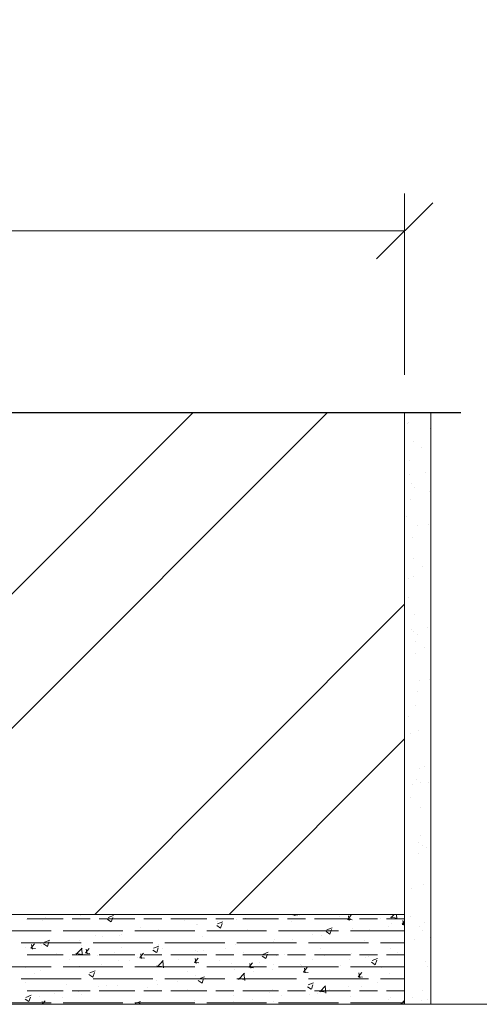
# Model space of a CAD drawing. Header units: millimetres. Extents: x 2063114 to 14983986, y -126020516 to 213791.
# Tile 121 of 256: x 2463025 to 2464253, y -1626348 to -1623718. Entities that reach past the tile are written whole.
import ezdxf

# ---------------------------------------------------------------- set-up
doc = ezdxf.new("R2010")
doc.units = ezdxf.units.MM
for name, color, linetype, lineweight in [('Тонкие_вспом_GR', 7, 'Continuous', 13), ('Узлы', 7, 'Continuous', 30), ('Штрих_GR', 35, 'Continuous', 5)]:
    doc.layers.add(name, color=color, linetype=linetype, lineweight=lineweight)
doc.styles.add('TIMES', font='times.ttf')

# ---------------------------------------------------------------- blocks, each defined once
blk = doc.blocks.new('_Oblique')
at = {"color": 0, "linetype": 'ByBlock', "lineweight": -2}
blk.add_line((-0.5, -0.5), (0.5, 0.5), dxfattribs=at)

msp = doc.modelspace()

# ---------------------------------------------------------------- linework, layer by layer
at = {"linetype": 'Continuous', "lineweight": 13, "ltscale": 300}
for p, q in [((2464053.29299, -1624666.71553), (2464053.29299, -1624182.01961)), ((2461013.29299, -1624282.01961), (2464053.29299, -1624282.01961))]:
    msp.add_line(p, q, dxfattribs=at)
at = {"linetype": 'ByBlock'}
msp.add_line((2462808.29299, -1624766.71553), (2464203.29299, -1624766.71553), dxfattribs=at)
at = {"color": 5, "lineweight": 20}
msp.add_line((2464053.29299, -1624766.71553), (2464053.29299, -1626107.59976), dxfattribs=at)
at = {"lineweight": 20}
for p, q in [((2464053.29299, -1624766.71553), (2464053.29299, -1626107.59976)), ((2461013.29299, -1626107.59976), (2464053.29299, -1626107.59976)), ((2464053.29299, -1626107.59976), (2461013.29299, -1626107.59976)), ((2464053.29299, -1626107.59976), (2464053.29299, -1626347.59976)), ((2464053.29299, -1626347.59976), (2461013.29299, -1626347.59976)), ((2464053.29299, -1626347.59976), (2465723.01272, -1626347.59976))]:
    msp.add_line(p, q, dxfattribs=at)
at = {"layer": 'Тонкие_вспом_GR', "color": 0, "ltscale": 2}
for p, q in [((2464053.29299, -1624766.71553), (2464053.29299, -1626107.59976)), ((2464123.29299, -1624766.71553), (2464123.29299, -1626347.59976))]:
    msp.add_line(p, q, dxfattribs=at)
at = {"layer": 'Узлы', "color": 0, "linetype": 'Continuous', "lineweight": 20}
for p, q in [((2462147.35082, -1626107.59976), (2463488.23505, -1624766.71553)), ((2462506.56122, -1626107.59976), (2463847.44545, -1624766.71553)), ((2463224.98155, -1626107.59976), (2464053.29299, -1625279.28833)), ((2463584.19195, -1626107.59976), (2464053.29299, -1625638.49873))]:
    msp.add_line(p, q, dxfattribs=at)
at = {"layer": 'Узлы', "linetype": 'Continuous', "lineweight": 20}
for p, q in [((2463042.20296, -1626121.39076), (2463042.20296, -1626121.39076)), ((2463140.54505, -1626119.3654), (2463044.54505, -1626119.3654)), ((2463085.51887, -1626123.3407), (2463085.51887, -1626123.3407)), ((2463093.07201, -1626114.69372), (2463093.07201, -1626114.69372)), ((2463212.54505, -1626119.3654), (2463164.54505, -1626119.3654)), ((2463188.15652, -1626110.33212), (2463188.15652, -1626110.33212)), ((2463332.54505, -1626119.3654), (2463236.54505, -1626119.3654)), ((2463259.14493, -1626120.76334), (2463269.25256, -1626127.58102)), ((2463261.24995, -1626116.11973), (2463275.47772, -1626110.65821)), ((2463269.36513, -1626127.59895), (2463273.48527, -1626115.31974)), ((2463404.54505, -1626119.3654), (2463356.54505, -1626119.3654)), ((2463524.54505, -1626119.3654), (2463428.54505, -1626119.3654)), ((2463465.22017, -1626122.91154), (2463465.22017, -1626122.91154)), ((2463596.54505, -1626119.3654), (2463548.54505, -1626119.3654)), ((2463603.73245, -1626120.18977), (2463603.73245, -1626120.18977)), ((2463716.54505, -1626119.3654), (2463620.54505, -1626119.3654)), ((2463628.89145, -1626117.25863), (2463628.89145, -1626117.25863)), ((2463788.54505, -1626119.3654), (2463740.54505, -1626119.3654)), ((2463754.82841, -1626108.61412), (2463766.97401, -1626109.67673)), ((2463754.85138, -1626108.35087), (2463755.48164, -1626107.59976)), ((2463759.42723, -1626111.07601), (2463758.786, -1626107.59976)), ((2463771.22596, -1626109.53289), (2463771.22596, -1626109.53289)), ((2463908.54505, -1626119.3654), (2463812.54505, -1626119.3654)), ((2463879.69843, -1626114.11588), (2463879.69843, -1626114.11588)), ((2463900.57614, -1626121.3654), (2463912.72175, -1626122.428)), ((2463900.59912, -1626121.10214), (2463910.3952, -1626109.42762)), ((2463905.17452, -1626123.82737), (2463902.825, -1626111.09025)), ((2463980.54505, -1626119.3654), (2463932.54505, -1626119.3654)), ((2463988.17091, -1626118.69888), (2463988.17091, -1626118.69888)), ((2464053.29299, -1626119.3654), (2464004.54505, -1626119.3654)), ((2464015.07045, -1626114.47351), (2464033.14237, -1626117.27631)), ((2464016.134, -1626116.72888), (2464024.89334, -1626107.59976)), ((2464032.76642, -1626119.69865), (2464031.35893, -1626107.59976)), ((2464050.92181, -1626136.57873), (2464048.57229, -1626123.84161)), ((2463346.71682, -1626143.25273), (2463346.71682, -1626143.25273)), ((2463395.55539, -1626148.43353), (2463395.55539, -1626148.43353)), ((2463498.19304, -1626135.42495), (2463498.19304, -1626135.42495)), ((2463501.06407, -1626134.08743), (2463501.06407, -1626134.08743)), ((2463551.16958, -1626137.03728), (2463561.27721, -1626143.85496)), ((2463551.93312, -1626127.39039), (2463551.93312, -1626127.39039)), ((2463553.27466, -1626132.39356), (2463567.50242, -1626126.93203)), ((2463561.38977, -1626143.87289), (2463565.50991, -1626131.59368)), ((2463632.41331, -1626147.18632), (2463632.41331, -1626147.18632)), ((2463750.91665, -1626126.84513), (2463750.91665, -1626126.84513)), ((2463845.29936, -1626148.66739), (2463859.52712, -1626143.20586)), ((2463853.4144, -1626160.14683), (2463857.53454, -1626147.86762)), ((2463913.76897, -1626145.2826), (2463913.76897, -1626145.2826)), ((2463959.92518, -1626146.78409), (2463959.92518, -1626146.78409)), ((2464010.79423, -1626140.08706), (2464010.79423, -1626140.08706)), ((2464018.09932, -1626130.97517), (2464018.09932, -1626130.97517)), ((2464046.32388, -1626134.11667), (2464053.29299, -1626134.72639)), ((2464046.34685, -1626133.85341), (2464053.29299, -1626125.57533)), ((2463108.54505, -1626151.3654), (2462948.54505, -1626151.3654)), ((2463090.51677, -1626181.65806), (2463104.74453, -1626176.19654)), ((2463300.54505, -1626151.3654), (2463140.54505, -1626151.3654)), ((2463228.21348, -1626163.59392), (2463228.21348, -1626163.59392)), ((2463244.90565, -1626167.81132), (2463244.90565, -1626167.81132)), ((2463291.22505, -1626162.74096), (2463291.22505, -1626162.74096)), ((2463295.7747, -1626161.11428), (2463295.7747, -1626161.11428)), ((2463492.54505, -1626151.3654), (2463332.54505, -1626151.3654)), ((2463372.73303, -1626150.98253), (2463372.73303, -1626150.98253)), ((2463513.90996, -1626167.52752), (2463513.90996, -1626167.52752)), ((2463684.54505, -1626151.3654), (2463524.54505, -1626151.3654)), ((2463705.59191, -1626173.52636), (2463705.59191, -1626173.52636)), ((2463876.54505, -1626151.3654), (2463716.54505, -1626151.3654)), ((2463754.63581, -1626173.81095), (2463754.63581, -1626173.81095)), ((2463808.22956, -1626160.51779), (2463808.22956, -1626160.51779)), ((2463831.59414, -1626163.6792), (2463831.59414, -1626163.6792)), ((2463843.19423, -1626153.31122), (2463853.30186, -1626160.1289)), ((2464053.29299, -1626151.3654), (2463908.54505, -1626151.3654)), ((2463188.54505, -1626183.3654), (2463028.54505, -1626183.3654)), ((2463039.61628, -1626194.83818), (2463039.61628, -1626194.83818)), ((2463054.28447, -1626197.70323), (2463066.43008, -1626198.76583)), ((2463054.30745, -1626197.44001), (2463064.10353, -1626185.76549)), ((2463058.88508, -1626200.16479), (2463056.53555, -1626187.42767)), ((2463080.82149, -1626185.86948), (2463080.82149, -1626185.86948)), ((2463083.04799, -1626190.98473), (2463083.04799, -1626190.98473)), ((2463088.4118, -1626186.30155), (2463098.51942, -1626193.11923)), ((2463098.63199, -1626193.13717), (2463102.75213, -1626180.85796)), ((2463109.71013, -1626183.93512), (2463109.71013, -1626183.93512)), ((2463116.57461, -1626184.70642), (2463116.57461, -1626184.70642)), ((2463175.62099, -1626213.76819), (2463191.44793, -1626197.27312)), ((2463185.68563, -1626177.97615), (2463185.68563, -1626177.97615)), ((2463189.29396, -1626190.45248), (2463189.29396, -1626190.45248)), ((2463192.2539, -1626216.73791), (2463190.00892, -1626197.44003)), ((2463200.05518, -1626210.19127), (2463209.85126, -1626198.51676)), ((2463204.63237, -1626212.91615), (2463202.28284, -1626200.17902)), ((2463380.54505, -1626183.3654), (2463220.54505, -1626183.3654)), ((2463297.76644, -1626195.03547), (2463297.76644, -1626195.03547)), ((2463380.43645, -1626202.57549), (2463390.54407, -1626209.39317)), ((2463382.54147, -1626197.93189), (2463396.76923, -1626192.47037)), ((2463390.65663, -1626209.41111), (2463394.77677, -1626197.1319)), ((2463395.40662, -1626187.86871), (2463395.40662, -1626187.86871)), ((2463406.23892, -1626199.61847), (2463406.23892, -1626199.61847)), ((2463572.54505, -1626183.3654), (2463412.54505, -1626183.3654)), ((2463575.43572, -1626197.40309), (2463575.43572, -1626197.40309)), ((2463601.26157, -1626187.8338), (2463601.26157, -1626187.8338)), ((2463764.54505, -1626183.3654), (2463604.54505, -1626183.3654)), ((2463703.76676, -1626180.50799), (2463703.76676, -1626180.50799)), ((2463956.54505, -1626183.3654), (2463796.54505, -1626183.3654)), ((2463828.5207, -1626197.95613), (2463828.5207, -1626197.95613)), ((2463947.02404, -1626177.61494), (2463947.02404, -1626177.61494)), ((2464053.29299, -1626183.3654), (2463988.54505, -1626183.3654)), ((2464015.62843, -1626198.6192), (2464015.62843, -1626198.6192)), ((2463140.54505, -1626215.3654), (2463044.54505, -1626215.3654)), ((2463123.66577, -1626213.1643), (2463123.66577, -1626213.1643)), ((2463158.39993, -1626228.55109), (2463158.39993, -1626228.55109)), ((2463212.54505, -1626215.3654), (2463164.54505, -1626215.3654)), ((2463174.5578, -1626211.51358), (2463192.62972, -1626214.31638)), ((2463200.0322, -1626210.4545), (2463212.17781, -1626211.5171)), ((2463232.13825, -1626217.7473), (2463232.13825, -1626217.7473)), ((2463332.54505, -1626215.3654), (2463236.54505, -1626215.3654)), ((2463276.90327, -1626208.2099), (2463276.90327, -1626208.2099)), ((2463340.61073, -1626222.33029), (2463340.61073, -1626222.33029)), ((2463345.77994, -1626223.20578), (2463357.92555, -1626224.26838)), ((2463345.80292, -1626222.94254), (2463355.599, -1626211.26803)), ((2463350.37966, -1626225.6675), (2463348.03013, -1626212.93038)), ((2463404.54505, -1626215.3654), (2463356.54505, -1626215.3654)), ((2463393.08451, -1626216.07756), (2463393.08451, -1626216.07756)), ((2463524.54505, -1626215.3654), (2463428.54505, -1626215.3654)), ((2463447.60834, -1626214.23189), (2463447.60834, -1626214.23189)), ((2463449.0832, -1626226.91329), (2463449.0832, -1626226.91329)), ((2463491.55065, -1626235.69381), (2463501.34673, -1626224.01929)), ((2463496.12695, -1626238.41886), (2463493.77742, -1626225.68174)), ((2463495.72215, -1626203.06898), (2463495.72215, -1626203.06898)), ((2463498.47739, -1626207.53485), (2463498.47739, -1626207.53485)), ((2463514.71139, -1626204.20146), (2463514.71139, -1626204.20146)), ((2463596.54505, -1626215.3654), (2463548.54505, -1626215.3654)), ((2463716.54505, -1626215.3654), (2463620.54505, -1626215.3654)), ((2463623.18387, -1626208.78446), (2463623.18387, -1626208.78446)), ((2463672.4611, -1626218.84944), (2463682.56872, -1626225.66712)), ((2463674.56617, -1626214.20572), (2463688.79393, -1626208.74419)), ((2463682.68127, -1626225.68504), (2463686.80141, -1626213.40584)), ((2463710.01735, -1626218.29733), (2463710.01735, -1626218.29733)), ((2463731.65634, -1626213.36745), (2463731.65634, -1626213.36745)), ((2463788.54505, -1626215.3654), (2463740.54505, -1626215.3654)), ((2463805.75868, -1626228.16182), (2463805.75868, -1626228.16182)), ((2463908.54505, -1626215.3654), (2463812.54505, -1626215.3654)), ((2463840.12882, -1626217.95045), (2463840.12882, -1626217.95045)), ((2463906.46945, -1626226.92855), (2463906.46945, -1626226.92855)), ((2463911.29809, -1626212.92663), (2463911.29809, -1626212.92663)), ((2463980.54505, -1626215.3654), (2463932.54505, -1626215.3654)), ((2463948.6013, -1626222.53344), (2463948.6013, -1626222.53344)), ((2463957.3385, -1626220.23152), (2463957.3385, -1626220.23152)), ((2463966.59087, -1626230.47955), (2463980.81864, -1626225.01802)), ((2464053.29299, -1626215.3654), (2464004.54505, -1626215.3654)), ((2464034.29683, -1626210.09976), (2464034.29683, -1626210.09976)), ((2463108.54505, -1626247.3654), (2462948.54505, -1626247.3654)), ((2463039.89658, -1626248.89229), (2463039.89658, -1626248.89229)), ((2463300.54505, -1626247.3654), (2463140.54505, -1626247.3654)), ((2463183.21475, -1626245.62018), (2463183.21475, -1626245.62018)), ((2463191.44992, -1626247.95578), (2463191.44992, -1626247.95578)), ((2463242.31897, -1626241.25874), (2463242.31897, -1626241.25874)), ((2463288.75417, -1626230.38499), (2463288.75417, -1626230.38499)), ((2463319.2773, -1626231.12699), (2463319.2773, -1626231.12699)), ((2463492.54505, -1626247.3654), (2463332.54505, -1626247.3654)), ((2463391.42091, -1626245.14719), (2463409.49283, -1626247.94999)), ((2463392.48422, -1626247.40206), (2463408.31117, -1626230.90698)), ((2463409.11697, -1626250.37179), (2463406.87199, -1626231.07392)), ((2463491.52767, -1626235.95705), (2463503.67328, -1626237.01965)), ((2463684.54505, -1626247.3654), (2463524.54505, -1626247.3654)), ((2463557.55568, -1626231.49628), (2463557.55568, -1626231.49628)), ((2463591.51401, -1626238.63852), (2463591.51401, -1626238.63852)), ((2463598.79069, -1626255.47783), (2463598.79069, -1626255.47783)), ((2463637.27541, -1626248.70832), (2463649.42101, -1626249.77093)), ((2463637.29839, -1626248.44508), (2463647.09447, -1626236.77056)), ((2463641.87424, -1626251.17022), (2463639.52471, -1626238.4331)), ((2463666.02815, -1626236.07928), (2463666.02815, -1626236.07928)), ((2463701.18008, -1626253.95541), (2463701.18008, -1626253.95541)), ((2463703.12103, -1626241.1704), (2463703.12103, -1626241.1704)), ((2463876.54505, -1626247.3654), (2463716.54505, -1626247.3654)), ((2463774.50063, -1626240.66227), (2463774.50063, -1626240.66227)), ((2463778.13841, -1626243.82366), (2463778.13841, -1626243.82366)), ((2463783.04612, -1626261.19635), (2463792.8422, -1626249.52183)), ((2463787.62153, -1626263.92157), (2463785.272, -1626251.18445)), ((2463882.97311, -1626245.24527), (2463882.97311, -1626245.24527)), ((2464053.29299, -1626247.3654), (2463908.54505, -1626247.3654)), ((2463964.48574, -1626235.12338), (2463974.59337, -1626241.94106)), ((2463974.7059, -1626241.95898), (2463978.82604, -1626229.67978)), ((2463991.44558, -1626249.82826), (2463991.44558, -1626249.82826)), ((2463188.54505, -1626279.3654), (2463028.54505, -1626279.3654)), ((2463063.11888, -1626264.85088), (2463063.11888, -1626264.85088)), ((2463080.57711, -1626258.62876), (2463080.57711, -1626258.62876)), ((2463209.70331, -1626268.11371), (2463219.81094, -1626274.93139)), ((2463211.80828, -1626263.47022), (2463226.03604, -1626258.0087)), ((2463219.92349, -1626274.94932), (2463224.04363, -1626262.67011)), ((2463380.54505, -1626279.3654), (2463220.54505, -1626279.3654)), ((2463354.50732, -1626279.32091), (2463354.50732, -1626279.32091)), ((2463572.54505, -1626279.3654), (2463412.54505, -1626279.3654)), ((2463473.01066, -1626258.97971), (2463473.01066, -1626258.97971)), ((2463493.25127, -1626270.71301), (2463493.25127, -1626270.71301)), ((2463503.83298, -1626279.74405), (2463518.06075, -1626274.28252)), ((2463511.94813, -1626291.22326), (2463516.06827, -1626278.94405)), ((2463521.97999, -1626277.54755), (2463521.97999, -1626277.54755)), ((2463764.54505, -1626279.3654), (2463604.54505, -1626279.3654)), ((2463608.28403, -1626278.7808), (2463626.35595, -1626281.5836)), ((2463609.34746, -1626281.03592), (2463625.1744, -1626264.54084)), ((2463625.98005, -1626284.00567), (2463623.73507, -1626264.7078)), ((2463650.31103, -1626260.65245), (2463650.31103, -1626260.65245)), ((2463783.02314, -1626261.4596), (2463795.16875, -1626262.5222)), ((2463956.54505, -1626279.3654), (2463796.54505, -1626279.3654)), ((2463908.82721, -1626280.57066), (2463908.82721, -1626280.57066)), ((2463928.77088, -1626274.21087), (2463940.91648, -1626275.27348)), ((2463928.79386, -1626273.94762), (2463938.58994, -1626262.2731)), ((2463933.36882, -1626276.67293), (2463931.01929, -1626263.93581)), ((2464053.29299, -1626279.3654), (2463988.54505, -1626279.3654)), ((2464013.15755, -1626266.26323), (2464013.15755, -1626266.26323)), ((2463040.39499, -1626289.15815), (2463040.39499, -1626289.15815)), ((2463148.86747, -1626293.74115), (2463148.86747, -1626293.74115)), ((2463236.00397, -1626299.6621), (2463236.00397, -1626299.6621)), ((2463257.33994, -1626298.32414), (2463257.33994, -1626298.32414)), ((2463286.28328, -1626298.02902), (2463286.28328, -1626298.02902)), ((2463365.81242, -1626302.90714), (2463365.81242, -1626302.90714)), ((2463390.61363, -1626283.72159), (2463390.61363, -1626283.72159)), ((2463394.15261, -1626294.37635), (2463394.15261, -1626294.37635)), ((2463445.02166, -1626287.67931), (2463445.02166, -1626287.67931)), ((2463474.2849, -1626307.49013), (2463474.2849, -1626307.49013)), ((2463501.72796, -1626284.38765), (2463511.83559, -1626291.20533)), ((2463793.75261, -1626300.6616), (2463803.86024, -1626307.47928)), ((2463795.85768, -1626296.01788), (2463810.08545, -1626290.55635)), ((2463803.28779, -1626295.80585), (2463803.28779, -1626295.80585)), ((2463803.97277, -1626307.4972), (2463808.09291, -1626295.21799)), ((2463826.21069, -1626314.66978), (2463842.03763, -1626298.17471)), ((2463842.84312, -1626317.63955), (2463840.59814, -1626298.34168)), ((2463853.01372, -1626307.07301), (2463853.01372, -1626307.07301)), ((2463903.88277, -1626300.37598), (2463903.88277, -1626300.37598)), ((2463938.63454, -1626298.85688), (2463938.63454, -1626298.85688)), ((2463980.8411, -1626290.24422), (2463980.8411, -1626290.24422)), ((2463038.97018, -1626333.65192), (2463049.0778, -1626340.4696)), ((2463041.07509, -1626329.00855), (2463055.30286, -1626323.54703)), ((2463140.54505, -1626311.3654), (2463044.54505, -1626311.3654)), ((2463049.19036, -1626340.48754), (2463053.3105, -1626328.20833)), ((2463078.10622, -1626326.27279), (2463078.10622, -1626326.27279)), ((2463117.50063, -1626320.00329), (2463117.50063, -1626320.00329)), ((2463137.99419, -1626328.10024), (2463137.99419, -1626328.10024)), ((2463212.54505, -1626311.3654), (2463164.54505, -1626311.3654)), ((2463180.74387, -1626313.26421), (2463180.74387, -1626313.26421)), ((2463188.86324, -1626321.4032), (2463188.86324, -1626321.4032)), ((2463332.54505, -1626311.3654), (2463236.54505, -1626311.3654)), ((2463265.82157, -1626311.27145), (2463265.82157, -1626311.27145)), ((2463404.54505, -1626311.3654), (2463356.54505, -1626311.3654)), ((2463524.54505, -1626311.3654), (2463428.54505, -1626311.3654)), ((2463596.54505, -1626311.3654), (2463548.54505, -1626311.3654)), ((2463582.75737, -1626312.07313), (2463582.75737, -1626312.07313)), ((2463596.3198, -1626323.12186), (2463596.3198, -1626323.12186)), ((2463716.54505, -1626311.3654), (2463620.54505, -1626311.3654)), ((2463647.72435, -1626334.09987), (2463647.72435, -1626334.09987)), ((2463691.22985, -1626316.65612), (2463691.22985, -1626316.65612)), ((2463700.65015, -1626308.81443), (2463700.65015, -1626308.81443)), ((2463724.68268, -1626323.96812), (2463724.68268, -1626323.96812)), ((2463788.54505, -1626311.3654), (2463740.54505, -1626311.3654)), ((2463799.70232, -1626321.23912), (2463799.70232, -1626321.23912)), ((2463908.54505, -1626311.3654), (2463812.54505, -1626311.3654)), ((2463820.1312, -1626319.19808), (2463820.1312, -1626319.19808)), ((2463825.14714, -1626312.41441), (2463843.21906, -1626315.21721)), ((2463908.1748, -1626325.82211), (2463908.1748, -1626325.82211)), ((2463980.54505, -1626311.3654), (2463932.54505, -1626311.3654)), ((2464053.29299, -1626311.3654), (2464004.54505, -1626311.3654)), ((2464010.68667, -1626333.90726), (2464010.68667, -1626333.90726)), ((2464016.64728, -1626330.40511), (2464016.64728, -1626330.40511)), ((2463108.54505, -1626343.3654), (2462948.54505, -1626343.3654)), ((2463086.08132, -1626347.59976), (2463084.72985, -1626340.27323)), ((2463084.75577, -1626347.59976), (2463092.29827, -1626338.61096)), ((2463300.54505, -1626343.3654), (2463140.54505, -1626343.3654)), ((2463492.54505, -1626343.3654), (2463332.54505, -1626343.3654)), ((2463333.09979, -1626345.28238), (2463347.32756, -1626339.82085)), ((2463344.2891, -1626347.59976), (2463345.33514, -1626344.48227)), ((2463490.78039, -1626338.35704), (2463490.78039, -1626338.35704)), ((2463684.54505, -1626343.3654), (2463524.54505, -1626343.3654)), ((2463596.8553, -1626340.79691), (2463596.8553, -1626340.79691)), ((2463701.62785, -1626339.53927), (2463701.62785, -1626339.53927)), ((2463876.54505, -1626343.3654), (2463716.54505, -1626343.3654)), ((2464053.29299, -1626343.3654), (2463908.54505, -1626343.3654)), ((2463987.32434, -1626343.47286), (2463987.32434, -1626343.47286)), ((2464042.01025, -1626346.04802), (2464052.01559, -1626347.59976)), ((2464043.74929, -1626347.59976), (2464053.29299, -1626337.65318))]:
    msp.add_line(p, q, dxfattribs=at)
at = {"layer": 'Штрих_GR', "color": 0, "linetype": 'Continuous', "ltscale": 2}
for p, q in [((2464060.72407, -1624796.02458), (2464060.72407, -1624796.02458)), ((2464063.26827, -1624793.36936), (2464063.26827, -1624793.36936)), ((2464121.56277, -1624810.68588), (2464121.56277, -1624810.68588)), ((2464077.16481, -1624845.13431), (2464077.16481, -1624845.13431)), ((2464099.65806, -1624859.46409), (2464099.65806, -1624859.46409)), ((2464066.62834, -1624896.14614), (2464066.62834, -1624896.14614)), ((2464066.53874, -1624933.36436), (2464066.53874, -1624933.36436)), ((2464109.90335, -1624927.6553), (2464109.90335, -1624927.6553)), ((2464070.54323, -1624957.68106), (2464070.54323, -1624957.68106)), ((2464080.37482, -1624966.69006), (2464080.37482, -1624966.69006)), ((2464120.24364, -1624978.70308), (2464120.24364, -1624978.70308)), ((2464069.9884, -1624998.92292), (2464069.9884, -1624998.92292)), ((2464057.60419, -1625044.92188), (2464057.60419, -1625044.92188)), ((2464087.95408, -1625068.65027), (2464087.95408, -1625068.65027)), ((2464115.71801, -1625064.99508), (2464115.71801, -1625064.99508)), ((2464073.34847, -1625101.6997), (2464073.34847, -1625101.6997)), ((2464075.7604, -1625156.20771), (2464075.7604, -1625156.20771)), ((2464100.68302, -1625178.49064), (2464100.68302, -1625178.49064)), ((2464064.68273, -1625209.81929), (2464064.68273, -1625209.81929)), ((2464076.70853, -1625204.47648), (2464076.70853, -1625204.47648)), ((2464062.78614, -1625260.4722), (2464062.78614, -1625260.4722)), ((2464080.0686, -1625307.25326), (2464080.0686, -1625307.25326)), ((2464070.49739, -1625347.15906), (2464070.49739, -1625347.15906)), ((2464077.83147, -1625351.85147), (2464077.83147, -1625351.85147)), ((2464087.66306, -1625360.86046), (2464087.66306, -1625360.86046)), ((2464113.862, -1625341.45), (2464113.862, -1625341.45)), ((2464083.37172, -1625379.71119), (2464083.37172, -1625379.71119)), ((2464083.42866, -1625410.03004), (2464083.42866, -1625410.03004)), ((2464105.86497, -1625394.04097), (2464105.86497, -1625394.04097)), ((2464091.91274, -1625482.44497), (2464091.91274, -1625482.44497)), ((2464119.67666, -1625478.78978), (2464119.67666, -1625478.78978)), ((2464086.78873, -1625512.80682), (2464086.78873, -1625512.80682)), ((2464083.04865, -1625550.37811), (2464083.04865, -1625550.37811)), ((2464063.8111, -1625579.49876), (2464063.8111, -1625579.49876)), ((2464068.64138, -1625623.61399), (2464068.64138, -1625623.61399)), ((2464090.1488, -1625615.5836), (2464090.1488, -1625615.5836)), ((2464093.50886, -1625718.36038), (2464093.50886, -1625718.36038)), ((2464106.88992, -1625713.06752), (2464106.88992, -1625713.06752)), ((2464085.11971, -1625746.02187), (2464085.11971, -1625746.02187)), ((2464094.95131, -1625755.03087), (2464094.95131, -1625755.03087)), ((2464117.82065, -1625755.24471), (2464117.82065, -1625755.24471)), ((2464074.45604, -1625760.95377), (2464074.45604, -1625760.95377)), ((2464068.99305, -1625795.04908), (2464068.99305, -1625795.04908)), ((2464096.86893, -1625821.13716), (2464096.86893, -1625821.13716)), ((2464095.87139, -1625896.23967), (2464095.87139, -1625896.23967)), ((2464089.57863, -1625914.28807), (2464089.57863, -1625914.28807)), ((2464100.22899, -1625923.91394), (2464100.22899, -1625923.91394)), ((2464112.07188, -1625928.61785), (2464112.07188, -1625928.61785)), ((2464090.33689, -1625944.54851), (2464090.33689, -1625944.54851)), ((2464072.60003, -1626037.40869), (2464072.60003, -1626037.40869)), ((2464103.58906, -1626026.69072), (2464103.58906, -1626026.69072)), ((2464070.018, -1626114.07564), (2464070.018, -1626114.07564)), ((2464092.40795, -1626140.19227), (2464092.40795, -1626140.19227)), ((2464102.23955, -1626149.20127), (2464102.23955, -1626149.20127)), ((2464106.94912, -1626129.4675), (2464106.94912, -1626129.4675)), ((2464078.4147, -1626174.74847), (2464078.4147, -1626174.74847)), ((2464121.77931, -1626169.03941), (2464121.77931, -1626169.03941)), ((2464110.30919, -1626232.24428), (2464110.30919, -1626232.24428)), ((2464113.09683, -1626247.6444), (2464113.09683, -1626247.6444)), ((2464075.19996, -1626329.62596), (2464075.19996, -1626329.62596)), ((2464099.83004, -1626310.03438), (2464099.83004, -1626310.03438)), ((2464097.62513, -1626338.71891), (2464097.62513, -1626338.71891)), ((2464113.66926, -1626335.02106), (2464113.66926, -1626335.02106))]:
    msp.add_line(p, q, dxfattribs=at)

# ---------------------------------------------------------------- block references
at = {"lineweight": 13, "ltscale": 300, "xscale": 150, "yscale": 150, "zscale": 150}
msp.add_blockref('_Oblique', (2464053.29299, -1624282.01961), dxfattribs=at)

# ---------------------------------------------------------------- texts
at = {"color": 0, "insert": (2341639.85766, -1616395.96061), "char_height": 300, "width": 17944.4294896, "attachment_point": 1, "style": 'TIMES'}
msp.add_mtext('\\pi-900,l900,t900;1.^IДанный лист см. c л. 40 и чертежами раздела АР.\\P2.^IСварку  вести электродами типа Э-42A (ГОСТ 9467-75*), h шв=6мм по длине касания.\\P3.^IМеталлические конструкции и сварочные швы после изготовления огрунтовать грунтовкой ГФ-021 ГОСТ 25129-82. После монтажа окрасить эмалью ПФ-115 ГОСТ(6465-91) в 2 слоя. ', dxfattribs=at)

doc.saveas('drawing.dxf')
